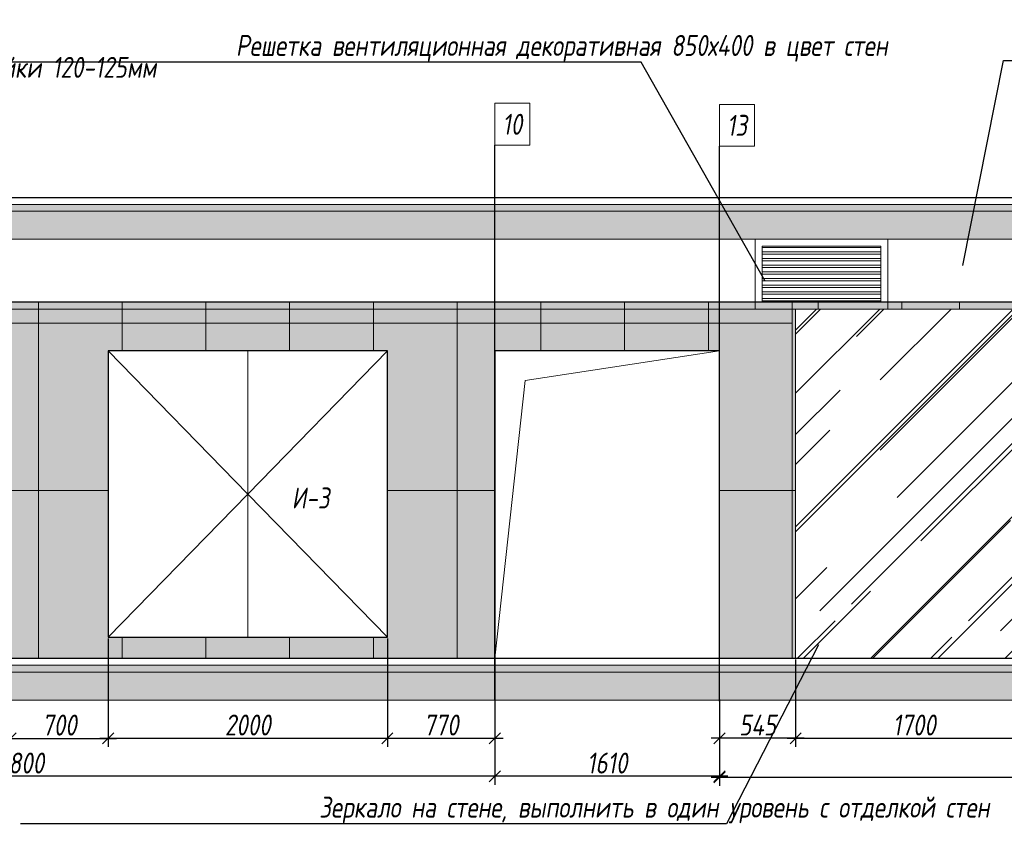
# Model space of a CAD drawing. Header units: millimetres. Extents: x -521669 to 178656, y -69521 to 433382.
# Tile 61 of 256: x -450780 to -443726, y 422751 to 428514. Entities that reach past the tile are written whole.
import ezdxf
from ezdxf import colors
from ezdxf.entities.mleader import LeaderData, LeaderLine
from ezdxf.math import Vec2, Vec3

# ---------------------------------------------------------------- set-up
doc = ezdxf.new("R2010")
doc.units = ezdxf.units.MM
doc.linetypes.add('DASHDOT', pattern=[25.4, 12.7, -6.35, 0, -6.35])
doc.layers.get('Defpoints').update_dxf_attribs({"color": 31})
for name, color, linetype, lineweight in [('A-DETL-GENF', 7, 'Continuous', 5), ('dim_pot', 183, 'Continuous', 9), ('dim_razv', 93, 'DASHDOT', 9), ('meb', 26, 'Continuous', 15), ('Двери', 7, 'Continuous', 5), ('Отделка стен', 253, 'Continuous', 0)]:
    doc.layers.add(name, color=color, linetype=linetype, lineweight=lineweight)
doc.styles.add('fl_iso paper', font='isocpeur.ttf', dxfattribs={"width": 0.8, "oblique": 10})
doc.styles.add('In tre', font='isocpeur.ttf', dxfattribs={"width": 0.8, "oblique": 10})
doc.dimstyles.new('In tre 1_50', dxfattribs={"dimtxt": 150, "dimasz": 80, "dimexe": 60, "dimexo": 10, "dimgap": 20, "dimtad": 1, "dimdec": 0, "dimrnd": 5, "dimzin": 0, "dimdsep": 46, "dimtxsty": 'fl_iso paper', "dimblk": 'OBLIQUE', "dimcen": 0, "dimdle": 60, "dimadec": 0, "dimazin": 0, "dimtfac": 1, "dimtdec": 0, "dimtofl": 0, "dimtmove": 1, "dimatfit": 1, "dimfxl": 40, "dimtolj": 1, "dimtzin": 0, "dimarcsym": 1})

# ---------------------------------------------------------------- blocks, each defined once
blk = doc.blocks.new('*U12454')
at = {"layer": 'A-DETL-GENF'}
h = blk.add_hatch(dxfattribs=at)
h.set_pattern_fill('ANSI35', color=256, scale=10, style=0)
h.set_pattern_definition([(45, (40860.07, 4e-10), (-44.90128, 44.90128), []), (45, (40904.97, 4e-10), (-44.90128, 44.90128), [79.375, -15.875, 0, -15.875])])
h.paths.add_polyline_path([(0, -100), (41280.5, -100), (41280.5, -50), (0, -50)])
h = blk.add_hatch(dxfattribs=at)
h.set_pattern_fill('ANSI35', color=256, scale=20, style=0)
h.set_pattern_definition([(45, (40860.07, 4e-10), (-89.80256, 89.80256), []), (45, (40949.87, 4e-10), (-89.80256, 89.80256), [158.75, -31.75, 0, -31.75])])
h.paths.add_polyline_path([(0, -300), (41280.5, -300), (41280.5, -100), (0, -100)])
at = {"lineweight": 13}
blk.add_lwpolyline([(0, -50), (41280.5, -50), (41280.5, 0), (0, 0)], close=True, dxfattribs=at)
at = {"lineweight": 30}
blk.add_lwpolyline([(0, 0), (41280.5, 0)], dxfattribs=at)
at = {"layer": 'A-DETL-GENF'}
for points in [[(0, -100), (41280.5, -100), (41280.5, -50), (0, -50)], [(0, -300), (41280.5, -300), (41280.5, -100), (0, -100)]]:
    blk.add_lwpolyline(points, close=True, dxfattribs=at)
blk = doc.blocks.new('_Oblique')
at = {"color": 0, "linetype": 'ByBlock', "lineweight": -2}
blk.add_line((-0.5, -0.5), (0.5, 0.5), dxfattribs=at)
blk = doc.blocks.new('*D12318')
at = {"layer": 'Defpoints', "color": 0, "linetype": 'ByBlock', "transparency": 16777216}
for p in [(-445220.7, 423941.6), (-445765.6, 423654.6), (-445765.6, 423367.4)]:
    blk.add_point(p, dxfattribs=at)
at = {"layer": 'dim_razv', "color": 0, "linetype": 'ByBlock', "lineweight": -2, "transparency": 16777216}
for p, q in [((-445220.7, 423931.6), (-445220.7, 423307.4)), ((-445765.6, 423644.6), (-445765.6, 423307.4)), ((-445160.7, 423367.4), (-445825.6, 423367.4))]:
    blk.add_line(p, q, dxfattribs=at)
at = {"layer": 'dim_razv', "color": 0, "linetype": 'ByBlock', "lineweight": -2, "transparency": 16777216, "xscale": 80, "yscale": 80, "zscale": 80, "rotation": 180}
blk.add_blockref('_Oblique', (-445765.6, 423367.4), dxfattribs=at)
at = {"layer": 'dim_razv', "color": 0, "linetype": 'ByBlock', "lineweight": -2, "transparency": 16777216, "xscale": 80, "yscale": 80, "zscale": 80}
blk.add_blockref('_Oblique', (-445220.7, 423367.4), dxfattribs=at)
at = {"layer": 'dim_razv', "color": 0, "linetype": 'ByBlock', "transparency": 16777216, "insert": (-445493.2, 423462.4), "char_height": 150, "attachment_point": 5, "style": 'fl_iso paper'}
blk.add_mtext('\\A1;545', dxfattribs=at)
blk = doc.blocks.new('*D12397')
at = {"layer": 'Defpoints', "color": 0, "linetype": 'ByBlock', "transparency": 16777216}
for p in [(-445220.7, 423941.6), (-443520.7, 423941.6), (-443520.7, 423367.4)]:
    blk.add_point(p, dxfattribs=at)
at = {"layer": 'dim_razv', "color": 0, "linetype": 'ByBlock', "lineweight": -2, "transparency": 16777216}
for p, q in [((-445220.7, 423931.6), (-445220.7, 423307.4)), ((-443520.7, 423931.6), (-443520.7, 423307.4)), ((-445280.7, 423367.4), (-443460.7, 423367.4))]:
    blk.add_line(p, q, dxfattribs=at)
at = {"layer": 'dim_razv', "color": 0, "linetype": 'ByBlock', "lineweight": -2, "transparency": 16777216, "xscale": 80, "yscale": 80, "zscale": 80, "rotation": 180}
blk.add_blockref('_Oblique', (-445220.7, 423367.4), dxfattribs=at)
at = {"layer": 'dim_razv', "color": 0, "linetype": 'ByBlock', "lineweight": -2, "transparency": 16777216, "xscale": 80, "yscale": 80, "zscale": 80}
blk.add_blockref('_Oblique', (-443520.7, 423367.4), dxfattribs=at)
at = {"layer": 'dim_razv', "color": 0, "linetype": 'ByBlock', "transparency": 16777216, "insert": (-444370.7, 423462.4), "char_height": 150, "attachment_point": 5, "style": 'fl_iso paper'}
blk.add_mtext('\\A1;1700', dxfattribs=at)
blk = doc.blocks.new('*D12401')
at = {"layer": 'Defpoints', "color": 0, "linetype": 'ByBlock', "transparency": 16777216}
for p in [(-445765.6, 423633.7), (-435515.6, 423641.6), (-445765.6, 423087.2)]:
    blk.add_point(p, dxfattribs=at)
at = {"layer": 'dim_razv', "color": 0, "linetype": 'ByBlock', "lineweight": -2, "transparency": 16777216}
for p, q in [((-445765.6, 423623.7), (-445765.6, 423027.2)), ((-435515.6, 423631.6), (-435515.6, 423027.2)), ((-435455.6, 423087.2), (-445825.6, 423087.2))]:
    blk.add_line(p, q, dxfattribs=at)
at = {"layer": 'dim_razv', "color": 0, "linetype": 'ByBlock', "lineweight": -2, "transparency": 16777216, "xscale": 80, "yscale": 80, "zscale": 80, "rotation": 180}
blk.add_blockref('_Oblique', (-445765.6, 423087.2), dxfattribs=at)
at = {"layer": 'dim_razv', "color": 0, "linetype": 'ByBlock', "lineweight": -2, "transparency": 16777216, "xscale": 80, "yscale": 80, "zscale": 80}
blk.add_blockref('_Oblique', (-435515.6, 423087.2), dxfattribs=at)
at = {"layer": 'dim_razv', "color": 0, "linetype": 'ByBlock', "transparency": 16777216, "insert": (-440640.6, 423182.2), "char_height": 150, "attachment_point": 5, "style": 'fl_iso paper'}
blk.add_mtext('\\A1;10250', dxfattribs=at)
blk = doc.blocks.new('*D12402')
at = {"layer": 'Defpoints', "color": 0, "linetype": 'ByBlock', "transparency": 16777216}
for p in [(-447375.6, 423641.6), (-445765.6, 423654.6), (-447375.6, 423095)]:
    blk.add_point(p, dxfattribs=at)
at = {"layer": 'dim_razv', "color": 0, "linetype": 'ByBlock', "lineweight": -2, "transparency": 16777216}
for p, q in [((-447375.6, 423631.6), (-447375.6, 423035)), ((-445765.6, 423644.6), (-445765.6, 423035)), ((-445705.6, 423095), (-447435.6, 423095))]:
    blk.add_line(p, q, dxfattribs=at)
at = {"layer": 'dim_razv', "color": 0, "linetype": 'ByBlock', "lineweight": -2, "transparency": 16777216, "xscale": 80, "yscale": 80, "zscale": 80, "rotation": 180}
blk.add_blockref('_Oblique', (-447375.6, 423095), dxfattribs=at)
at = {"layer": 'dim_razv', "color": 0, "linetype": 'ByBlock', "lineweight": -2, "transparency": 16777216, "xscale": 80, "yscale": 80, "zscale": 80}
blk.add_blockref('_Oblique', (-445765.6, 423095), dxfattribs=at)
at = {"layer": 'dim_razv', "color": 0, "linetype": 'ByBlock', "transparency": 16777216, "insert": (-446570.6, 423190), "char_height": 150, "attachment_point": 5, "style": 'fl_iso paper'}
blk.add_mtext('\\A1;1610', dxfattribs=at)
blk = doc.blocks.new('*D12403')
at = {"layer": 'Defpoints', "color": 0, "linetype": 'ByBlock', "transparency": 16777216}
for p in [(-454175.6, 423641.6), (-447375.6, 423641.6), (-454175.6, 423095)]:
    blk.add_point(p, dxfattribs=at)
at = {"layer": 'dim_razv', "color": 0, "linetype": 'ByBlock', "lineweight": -2, "transparency": 16777216}
for p, q in [((-454175.6, 423631.6), (-454175.6, 423035)), ((-447375.6, 423631.6), (-447375.6, 423035)), ((-447315.6, 423095), (-454235.6, 423095))]:
    blk.add_line(p, q, dxfattribs=at)
at = {"layer": 'dim_razv', "color": 0, "linetype": 'ByBlock', "lineweight": -2, "transparency": 16777216, "xscale": 80, "yscale": 80, "zscale": 80, "rotation": 180}
blk.add_blockref('_Oblique', (-454175.6, 423095), dxfattribs=at)
at = {"layer": 'dim_razv', "color": 0, "linetype": 'ByBlock', "lineweight": -2, "transparency": 16777216, "xscale": 80, "yscale": 80, "zscale": 80}
blk.add_blockref('_Oblique', (-447375.6, 423095), dxfattribs=at)
at = {"layer": 'dim_razv', "color": 0, "linetype": 'ByBlock', "transparency": 16777216, "insert": (-450775.6, 423190), "char_height": 150, "attachment_point": 5, "style": 'fl_iso paper'}
blk.add_mtext('\\A1;6800', dxfattribs=at)
blk = doc.blocks.new('*D12408')
at = {"layer": 'Defpoints', "color": 0, "linetype": 'ByBlock', "transparency": 16777216}
for p in [(-450845.6, 424091.6), (-450145.6, 424091.6), (-450145.6, 423367)]:
    blk.add_point(p, dxfattribs=at)
at = {"layer": 'dim_razv', "color": 0, "linetype": 'ByBlock', "lineweight": -2, "transparency": 16777216}
for p, q in [((-450845.6, 424081.6), (-450845.6, 423307)), ((-450145.6, 424081.6), (-450145.6, 423307)), ((-450905.6, 423367), (-450085.6, 423367))]:
    blk.add_line(p, q, dxfattribs=at)
at = {"layer": 'dim_razv', "color": 0, "linetype": 'ByBlock', "lineweight": -2, "transparency": 16777216, "xscale": 80, "yscale": 80, "zscale": 80, "rotation": 180}
blk.add_blockref('_Oblique', (-450845.6, 423367), dxfattribs=at)
at = {"layer": 'dim_razv', "color": 0, "linetype": 'ByBlock', "lineweight": -2, "transparency": 16777216, "xscale": 80, "yscale": 80, "zscale": 80}
blk.add_blockref('_Oblique', (-450145.6, 423367), dxfattribs=at)
at = {"layer": 'dim_razv', "color": 0, "linetype": 'ByBlock', "transparency": 16777216, "insert": (-450495.6, 423462), "char_height": 150, "attachment_point": 5, "style": 'fl_iso paper'}
blk.add_mtext('\\A1;700', dxfattribs=at)
blk = doc.blocks.new('*D12409')
at = {"layer": 'Defpoints', "color": 0, "linetype": 'ByBlock', "transparency": 16777216}
for p in [(-450145.6, 424091.6), (-448145.6, 424091.6), (-448145.6, 423367.4)]:
    blk.add_point(p, dxfattribs=at)
at = {"layer": 'dim_razv', "color": 0, "linetype": 'ByBlock', "lineweight": -2, "transparency": 16777216}
for p, q in [((-450145.6, 424081.6), (-450145.6, 423307.4)), ((-448145.6, 424081.6), (-448145.6, 423307.4)), ((-450205.6, 423367.4), (-448085.6, 423367.4))]:
    blk.add_line(p, q, dxfattribs=at)
at = {"layer": 'dim_razv', "color": 0, "linetype": 'ByBlock', "lineweight": -2, "transparency": 16777216, "xscale": 80, "yscale": 80, "zscale": 80, "rotation": 180}
blk.add_blockref('_Oblique', (-450145.6, 423367.4), dxfattribs=at)
at = {"layer": 'dim_razv', "color": 0, "linetype": 'ByBlock', "lineweight": -2, "transparency": 16777216, "xscale": 80, "yscale": 80, "zscale": 80}
blk.add_blockref('_Oblique', (-448145.6, 423367.4), dxfattribs=at)
at = {"layer": 'dim_razv', "color": 0, "linetype": 'ByBlock', "transparency": 16777216, "insert": (-449145.6, 423462.4), "char_height": 150, "attachment_point": 5, "style": 'fl_iso paper'}
blk.add_mtext('\\A1;2000', dxfattribs=at)
blk = doc.blocks.new('*D12410')
at = {"layer": 'Defpoints', "color": 0, "linetype": 'ByBlock', "transparency": 16777216}
for p in [(-448145.6, 424091.6), (-447375.6, 424091.6), (-447375.6, 423367.4)]:
    blk.add_point(p, dxfattribs=at)
at = {"layer": 'dim_razv', "color": 0, "linetype": 'ByBlock', "lineweight": -2, "transparency": 16777216}
for p, q in [((-448145.6, 424081.6), (-448145.6, 423307.4)), ((-447375.6, 424081.6), (-447375.6, 423307.4)), ((-448205.6, 423367.4), (-447315.6, 423367.4))]:
    blk.add_line(p, q, dxfattribs=at)
at = {"layer": 'dim_razv', "color": 0, "linetype": 'ByBlock', "lineweight": -2, "transparency": 16777216, "xscale": 80, "yscale": 80, "zscale": 80, "rotation": 180}
blk.add_blockref('_Oblique', (-448145.6, 423367.4), dxfattribs=at)
at = {"layer": 'dim_razv', "color": 0, "linetype": 'ByBlock', "lineweight": -2, "transparency": 16777216, "xscale": 80, "yscale": 80, "zscale": 80}
blk.add_blockref('_Oblique', (-447375.6, 423367.4), dxfattribs=at)
at = {"layer": 'dim_razv', "color": 0, "linetype": 'ByBlock', "transparency": 16777216, "insert": (-447760.6, 423462.4), "char_height": 150, "attachment_point": 5, "style": 'fl_iso paper'}
blk.add_mtext('\\A1;770', dxfattribs=at)
blk = doc.blocks.new('*U12455')
at = {"layer": 'dim_razv', "true_color": 0xffffff, "transparency": 33554559}
h = blk.add_hatch(color=7, dxfattribs=at)
h.dxf.hatch_style = 1
h.paths.add_polyline_path([(0, 0), (17180, 0), (17180, 50), (0, 50)])
at = {"lineweight": 20, "transparency": 33554559}
blk.add_lwpolyline([(0, 0), (17180, 0), (17180, 50), (0, 50)], close=True, dxfattribs=at)

msp = doc.modelspace()

# ---------------------------------------------------------------- hatches: boundary and pattern name
at = {"true_color": 0x5294a7}
h = msp.add_hatch(dxfattribs=at)
h.set_pattern_fill('AR-RROOF', color=135, scale=20, angle=45, style=0)
h.set_pattern_definition([(45, (-607266.73, 428734.5), (431.0523, 1149.4728), [7620, -1016, 2540, -508]), (45, (-606968.6, 429391.8), (-836.96, 118.5394), [1524, -167.64, 3048, -381]), (45, (-607392.45, 429219.4), (1627.2224, 2108.56414), [4064, -711.2, 2032, -508])])
h.paths.add_polyline_path([(-445220.6933, 426441.587614), (-443520.6933, 426441.587614), (-443520.6933, 423941.587614), (-445220.6933, 423941.587614)])
at = {"layer": 'dim_razv', "true_color": 0xeceae4, "transparency": 33554687}
h = msp.add_hatch(dxfattribs=at)
h.set_pattern_fill('AR-SAND', color=254, scale=3, angle=315)
h.set_pattern_definition([(352.5, (120932.77, 453235.05), (100.426047, 107.214405), [0, -115.824, 0, -129.54, 0, -123.825]), (322.5, (120932.77, 453235.05), (247.419855, 56.70328), [0, -62.484, 0, -104.394, 0, -40.005]), (282.5, (120866.5, 453301.32), (168.099694, -167.489948), [0, -38.1, 0, -137.16, 0, -179.07]), (272.5, (120866.5, 453301.32), (209.265234, -114.68433), [0, -19.05, 0, -89.916, 0, -102.87])])
h.paths.add_polyline_path([(-451545.617916, 426141.587614), (-452045.617917, 426141.587614), (-452045.617917, 424091.587614), (-451545.617916, 424091.587614)], flags=16)
h.paths.add_polyline_path([(-450845.617917, 426141.587614), (-451445.617916, 426141.587614), (-451445.617916, 424091.587614), (-450845.617917, 424091.587614)], flags=16)
h.paths.add_polyline_path([(-448145.617917, 426141.587614), (-450145.617917, 426141.587614), (-450145.617917, 424091.587614), (-448145.617917, 424091.587614)], flags=16)
h.paths.add_polyline_path([(-447375.617917, 423941.587614), (-445765.617917, 423941.587614), (-445765.617917, 426141.587614), (-447375.617917, 426141.587614)], flags=17)
h.paths.add_polyline_path([(-442975.617917, 423941.587614), (-442975.617917, 426121.587614), (-441015.617917, 426121.587614), (-441015.617917, 423941.587614)], flags=17)
h.paths.add_polyline_path([(-445220.6933, 426441.587614), (-443520.6933, 426441.587614), (-443520.6933, 423941.587614), (-445220.6933, 423941.587614)], flags=16)
h.paths.add_polyline_path([(-439045.617917, 426141.587614), (-440545.617917, 426141.587614), (-440545.617917, 424091.587614), (-439045.617917, 424091.587614)], flags=16)
h.paths.add_polyline_path([(-438445.617917, 426141.587614), (-438845.617917, 426141.587614), (-438845.617917, 424091.587614), (-438445.617917, 424091.587614)], flags=16)
h.paths.add_polyline_path([(-436995.617917, 426141.587614), (-437945.617917, 426141.587614), (-437945.617917, 424091.587614), (-436995.617917, 424091.587614)], flags=16)
h.paths.add_polyline_path([(-434167.701584, 426791.519642), (-435515.617917, 426791.519642), (-435515.617917, 424691.519642), (-434167.701584, 424691.519642)], flags=17)
h.paths.add_polyline_path([(-432475.846581, 424091.521108), (-432775.846581, 424091.521108), (-432775.846581, 424241.521108), (-433075.846581, 424241.521108), (-433075.846581, 424391.521108), (-433375.846581, 424391.521108), (-433375.846581, 424541.521108), (-433675.846581, 424541.521108), (-433675.846581, 424691.521108), (-433773.742741, 424691.520595), (-433775.851977, 423941.584052), (-432475.846581, 423941.588434)], flags=16)
h.paths.add_polyline_path([(-425851.325555, 425345.331897), (-425101.325555, 425345.331897), (-425101.325555, 423995.331897), (-425851.325555, 423995.331897)], flags=16)
edge = h.paths.add_edge_path()
edge.add_arc((-413629.152223, 424241.587614), 3.95049, 0, 360)
edge = h.paths.add_edge_path()
edge.add_arc((-413602.090934, 424241.587614), 3.95049, 0, 360)
h.paths.add_polyline_path([(-413735.994646, 423941.587614), (-413735.994646, 426491.587614), (-434167.701584, 426491.587614), (-434167.701584, 426791.519642), (-435515.617917, 426791.519642), (-435515.617917, 426491.587614), (-454175.617917, 426491.587614), (-454175.617917, 423941.587614), (-436995.617917, 423941.587614), (-436995.617917, 424091.587614), (-436695.617917, 424091.521108), (-436695.617917, 424241.521108), (-436395.617917, 424241.521108), (-436395.617917, 424391.521108), (-436095.617917, 424391.521108), (-436095.617917, 424541.521108), (-435795.617917, 424541.521108), (-435795.617917, 424691.521108), (-433850.989377, 424691.520191), (-433773.742741, 424691.520595), (-433775.851997, 423998.669823), (-433775.851977, 423941.584052), (-432515.717522, 423941.587614)])
at = {"layer": 'meb', "lineweight": 13, "transparency": 33554687}
h = msp.add_hatch(dxfattribs=at)
h.set_pattern_fill('ANSI32', color=256, scale=5, angle=135)
h.set_pattern_definition([(180, (-678546.796, 429691.964), (-4e-15, -47.625), []), (180, (-678562.67, 429707.84), (-4e-15, -47.625), [])])
h.paths.add_polyline_path([(-445459.695706, 426491.604725), (-444609.695706, 426491.604725), (-444609.695706, 426891.604725), (-445459.695706, 426891.604725)])

# ---------------------------------------------------------------- linework, layer by layer
at = {"lineweight": 30}
for points in [[(-447375.617917, 423641.588549), (-447375.617917, 427615.149342)], [(-445765.617917, 423633.728563), (-445765.617917, 427607.289356)]]:
    msp.add_lwpolyline(points, dxfattribs=at)
at = {"lineweight": 13}
for points in [[(-445509.695706, 426441.604725), (-444559.695706, 426441.604725), (-444559.695706, 426941.604725), (-445509.695706, 426941.604725)], [(-445459.695706, 426491.604725), (-444609.695706, 426491.604725), (-444609.695706, 426891.604725), (-445459.695706, 426891.604725)], [(-445220.6933, 426441.587614), (-443520.6933, 426441.587614), (-443520.6933, 423941.587614), (-445220.6933, 423941.587614)]]:
    msp.add_lwpolyline(points, close=True, dxfattribs=at)
msp.add_lwpolyline([(-435515.617917, 426491.587614), (-454175.617917, 426491.587614), (-454175.617917, 423941.587614), (-413735.994646, 423941.587614), (-413735.994646, 426491.587614), (-434167.701584, 426491.587614)])
msp.add_lwpolyline([(-435515.617917, 426491.587614), (-454175.617917, 426491.587614), (-454175.617917, 423941.587614), (-413735.994646, 423941.587614), (-413735.994646, 426491.587614), (-434167.701584, 426491.587614)])
for points in [[(-448145.617917, 426141.587614), (-450145.617917, 426141.587614), (-450145.617917, 424091.587614), (-448145.617917, 424091.587614)], [(-447375.617917, 423941.587614), (-445765.617917, 423941.587614), (-445765.617917, 426141.587614), (-447375.617917, 426141.587614)]]:
    msp.add_lwpolyline(points, close=True)
for points in [[(-450145.617917, 426141.587614), (-449145.617917, 425116.587614), (-450145.617917, 424091.587614)], [(-449145.617917, 426141.587614), (-449145.617917, 424091.587614)], [(-448145.617917, 426141.587614), (-449145.617917, 425116.587614), (-448145.617917, 424091.587614)], [(-447375.617917, 423941.587614), (-447157.723069, 425930.939434), (-445765.617917, 426141.587614)]]:
    msp.add_lwpolyline(points, dxfattribs=at)
at = {"layer": 'dim_pot', "color": 10, "lineweight": 0}
for points in [[(-447375.617917, 427915.149342), (-447125.617917, 427915.149342), (-447125.617917, 427615.149342), (-447375.617917, 427615.149342)], [(-445765.617917, 427907.289356), (-445515.617917, 427907.289356), (-445515.617917, 427607.289356), (-445765.617917, 427607.289356)]]:
    msp.add_lwpolyline(points, close=True, dxfattribs=at)
at = {"layer": 'Отделка стен', "transparency": 33554687}
for points in [[(-451245.617917, 426491.587614), (-451245.617917, 426341.587614), (-450645.617917, 426341.587614), (-450645.617917, 426491.587614)], [(-450645.617917, 426491.587614), (-450645.617917, 426341.587614), (-450045.617917, 426341.587614), (-450045.617917, 426491.587614)], [(-450045.617917, 426491.587614), (-450045.617917, 426341.587614), (-449445.617917, 426341.587614), (-449445.617917, 426491.587614)], [(-449445.617917, 426491.587614), (-449445.617917, 426341.587614), (-448845.617917, 426341.587614), (-448845.617917, 426491.587614)], [(-448845.617917, 426491.587614), (-448845.617917, 426341.587614), (-448245.617917, 426341.587614), (-448245.617917, 426491.587614)], [(-448245.617917, 426491.587614), (-448245.617917, 426341.587614), (-447645.617917, 426341.587614), (-447645.617917, 426491.587614)], [(-447645.617917, 426491.587614), (-447645.617917, 426341.587614), (-447045.617917, 426341.587614), (-447045.617917, 426491.587614)], [(-447045.617917, 426491.587614), (-447045.617917, 426341.587614), (-446445.617917, 426341.587614), (-446445.617917, 426491.587614)], [(-446445.617917, 426491.587614), (-446445.617917, 426341.587614), (-445845.617917, 426341.587614), (-445845.617917, 426491.587614)], [(-445845.617917, 426491.587614), (-445845.617917, 426341.587614), (-445245.617917, 426341.587614), (-445245.617917, 426441.587614), (-445245.617917, 426441.604725), (-445245.617917, 426491.587614)], [(-445845.617917, 426491.587614), (-445845.617917, 426341.587614), (-445245.617917, 426341.587614), (-445245.617917, 426491.587614)], [(-445059.695706, 426491.587614), (-445059.695706, 426441.587614), (-444459.695706, 426441.587614), (-444459.695706, 426491.587614)]]:
    msp.add_lwpolyline(points, close=True, dxfattribs=at)
for points in [[(-443520.6933, 426341.587614), (-443445.617917, 426341.587614), (-443445.617917, 426491.587614), (-444045.617917, 426491.587614), (-444045.617917, 426441.587614)], [(-450845.617917, 425141.587614), (-450645.617917, 425141.587614), (-450645.617917, 426341.587614), (-451245.617917, 426341.587614), (-451245.617917, 426141.587614)], [(-450045.617917, 426141.587614), (-450045.617917, 426341.587614), (-450645.617917, 426341.587614), (-450645.617917, 425141.587614), (-450145.617917, 425141.587614)], [(-449445.617917, 426141.587614), (-449445.617917, 426341.587614), (-450045.617917, 426341.587614), (-450045.617917, 426141.587614)], [(-448845.617917, 426141.587614), (-448845.617917, 426341.587614), (-449445.617917, 426341.587614), (-449445.617917, 426141.587614)], [(-448245.617917, 426141.587614), (-448245.617917, 426341.587614), (-448845.617917, 426341.587614), (-448845.617917, 426141.587614)], [(-447645.617917, 423941.587614), (-447645.617917, 426341.587614), (-448245.617917, 426341.587614), (-448245.617917, 426141.587614)], [(-447045.617917, 426141.587614), (-447045.617917, 426341.587614), (-447645.617917, 426341.587614), (-447645.617917, 423941.587614)], [(-446445.617917, 426141.587614), (-446445.617917, 426341.587614), (-447045.617917, 426341.587614), (-447045.617917, 426141.587614)], [(-445845.617917, 426141.587614), (-445845.617917, 426341.587614), (-446445.617917, 426341.587614), (-446445.617917, 426141.587614)], [(-445745.6933, 426341.587614), (-445845.617917, 426341.587614), (-445845.617917, 426141.587614)], [(-445245.617917, 423941.587614), (-445245.617917, 426341.587614), (-445845.617917, 426341.587614), (-445845.617917, 426141.587614)], [(-451245.617917, 424091.587614), (-451245.617917, 423941.587614), (-450645.617917, 423941.587614), (-450645.617917, 425141.587614), (-450845.617917, 425141.587614)], [(-450145.617917, 425141.587614), (-450645.617917, 425141.587614), (-450645.617917, 423941.587614), (-450045.617917, 423941.587614), (-450045.617917, 424091.587614)], [(-447375.617917, 425141.587614), (-448145.617917, 425141.587614)], [(-448145.617917, 425141.587614), (-447375.617917, 425141.587614)], [(-445220.6933, 425141.587614), (-445765.617917, 425141.587614)], [(-445765.617917, 425141.587614), (-445220.6933, 425141.587614)], [(-450045.617917, 424091.587614), (-450045.617917, 423941.587614), (-449445.617917, 423941.587614), (-449445.617917, 424091.587614)], [(-449445.617917, 424091.587614), (-449445.617917, 423941.587614), (-448845.617917, 423941.587614), (-448845.617917, 424091.587614)], [(-448845.617917, 424091.587614), (-448845.617917, 423941.587614), (-448245.617917, 423941.587614), (-448245.617917, 424091.587614)], [(-448245.617917, 424091.587614), (-448245.617917, 423941.587614), (-447645.617917, 423941.587614)], [(-447195.617917, 423941.587614), (-447195.617917, 423941.587614), (-446595.617917, 423941.587614)], [(-446595.617917, 423941.587614), (-446595.617917, 423941.587614), (-445995.617917, 423941.587614)], [(-446445.617917, 423941.587614), (-446445.617917, 423941.587614), (-445845.617917, 423941.587614)], [(-445845.617917, 423941.587614), (-445845.617917, 423941.587614), (-445245.617917, 423941.587614)], [(-444045.617917, 423941.587614), (-444045.617917, 423941.587614), (-443445.617917, 423941.587614)]]:
    msp.add_lwpolyline(points, dxfattribs=at)

# ---------------------------------------------------------------- block references
for name, p in [('*U12454', (-454596.065656, 427241.587614)), ('*U12455', (-454175.617917, 426441.587614)), ('*U12454', (-454596.065656, 423941.587614))]:
    msp.add_blockref(name, p)

# ---------------------------------------------------------------- texts
at = {"layer": 'dim_pot', "color": 10, "lineweight": 0, "char_height": 150, "attachment_point": 5, "style": 'fl_iso paper'}
for s, insert in [('10', (-447250.617917, 427765.149342)), ('13', (-445640.617917, 427757.289356))]:
    msp.add_mtext_dynamic_manual_height_columns(s, width=190.2610314, gutter_width=1350, heights=[0], dxfattribs=dict(at, insert=insert))
at = {"layer": 'Двери', "lineweight": 0, "insert": (-448695.746274, 425088.46988), "char_height": 150, "width": 190.2610314, "attachment_point": 5, "style": 'fl_iso paper'}
msp.add_mtext('И-3', dxfattribs=at)

# ---------------------------------------------------------------- dimensions: what is measured, and where the dimension line sits
at = {"layer": 'dim_razv', "color": 18, "linetype": 'ByBlock', "true_color": 0x000000}
for base, p1, p2, picture, middle in [((-450145.617917, 423367.00067), (-450845.617917, 424091.587614), (-450145.617917, 424091.587614), '*D12408', (-450495.617917, 423462.00067)), ((-448145.617917, 423367.38067), (-450145.617917, 424091.587614), (-448145.617917, 424091.587614), '*D12409', (-449145.617917, 423462.38067)), ((-447375.617917, 423367.38067), (-448145.617917, 424091.587614), (-447375.617917, 424091.587614), '*D12410', (-447760.617917, 423462.38067)), ((-445765.617917, 423367.38067), (-445220.6933, 423941.587614), (-445765.617917, 423654.603926), '*D12318', (-445493.155609, 423462.38067)), ((-454175.617917, 423095.037811), (-447375.617917, 423641.588549), (-454175.617917, 423641.588549), '*D12403', (-450775.617917, 423190.037811)), ((-447375.617917, 423095.037811), (-445765.617917, 423654.603926), (-447375.617917, 423641.588549), '*D12402', (-446570.617917, 423190.037811)), ((-445765.617917, 423087.177824), (-435515.617917, 423641.588549), (-445765.617917, 423633.728563), '*D12401', (-440640.617917, 423182.177824))]:
    dim = msp.add_linear_dim(base=base, p1=p1, p2=p2, dimstyle='In tre 1_50', dxfattribs=at)
    dim.commit()
    dim.dimension.update_dxf_attribs({"geometry": picture, "text_midpoint": middle})
dim = msp.add_linear_dim(base=(-443520.6933, 423367.38067), p1=(-445220.6933, 423941.587614), p2=(-443520.6933, 423941.587614), angle=180, dimstyle='In tre 1_50', dxfattribs=at)
dim.commit()
dim.dimension.update_dxf_attribs({"geometry": '*D12397', "text_midpoint": (-444370.6933, 423462.38067)})

# ---------------------------------------------------------------- leaders
at = {"layer": 'dim_razv', "color": 0, "linetype": 'ByBlock'}
ml = msp.add_multileader_mtext('Standard', dxfattribs=at)
ml.set_content('Потолок подвесной, реечный\\Pрейка 50х50 белого цвета, шаг рейки 120-125мм', style='In tre')
ml.set_leader_properties()
ml.build(insert=Vec2(0, 0))
ml.multileader.update_dxf_attribs({"text_left_attachment_type": 6, "text_right_attachment_type": 6, "dogleg_length": 1, "arrow_head_size": 0, "scale": 50})
ctx = ml.context
ctx.base_point, ctx.scale, ctx.char_height, ctx.arrow_head_size, ctx.landing_gap_size, ctx.plane_origin = Vec3(-453529.064205, 428302.864818), 50, 150, 0, 4.5, Vec3(-444981.959535, 426508.327275)
ctx.left_attachment, ctx.right_attachment = 6, 6
notes = []
notes.append((ctx, [(0, (1, 1, 0), (-451277.174064, 428302.864818), (-1, 0), 50, [(1, [(-451094.362279, 426484.688251)], 0, [])])]))
ctx.mtext.insert, ctx.mtext.width, ctx.mtext.defined_height, ctx.mtext.flow_direction = Vec3(-453524.564205, 428497.864818), 2509.51455475, 696.609813, 5
ml = msp.add_multileader_mtext('Standard', dxfattribs=at)
ml.set_content('Решетка вентиляционная декоративная 850х400 в цвет стен', style='In tre')
ml.set_leader_properties()
ml.build(insert=Vec2(0, 0))
ml.multileader.update_dxf_attribs({"text_left_attachment_type": 6, "text_right_attachment_type": 6, "dogleg_length": 1, "arrow_head_size": 0, "scale": 50})
ctx = ml.context
ctx.base_point, ctx.scale, ctx.char_height, ctx.arrow_head_size, ctx.landing_gap_size, ctx.plane_origin = Vec3(-449235.446817, 428209.565055), 50, 150, 0, 4.5, Vec3(-439345.639398, 425884.144817)
ctx.left_attachment, ctx.right_attachment = 6, 6
notes.append((ctx, [(0, (1, 1, 0), (-446328.136295, 428209.565055), (-1, 0), 50, [(1, [(-445438.382842, 426641.604725)], 0, [])])]))
ctx.mtext.insert, ctx.mtext.width, ctx.mtext.defined_height, ctx.mtext.flow_direction = Vec3(-449230.946817, 428404.565055), 2996.73193257, 696.609813, 5
ml = msp.add_multileader_mtext('Standard', dxfattribs=at)
ml.set_content('Окраска запотолочного пространства в белый цвет RAL9016', style='In tre')
ml.set_leader_properties()
ml.build(insert=Vec2(0, 0))
ml.multileader.update_dxf_attribs({"text_left_attachment_type": 6, "text_right_attachment_type": 6, "dogleg_length": 1, "arrow_head_size": 0, "scale": 50})
ctx = ml.context
ctx.base_point, ctx.scale, ctx.char_height, ctx.arrow_head_size, ctx.landing_gap_size, ctx.plane_origin = Vec3(-443682.023735, 428221.294818), 50, 150, 0, 4.5, Vec3(-438847.472904, 424530.717208)
ctx.left_attachment, ctx.right_attachment = 6, 6
notes.append((ctx, [(0, (1, 1, 0), (-443732.023735, 428221.294818), (1, 0), 50, [(0, [(-444022.369249, 426753.812275)], 0, [])])]))
ctx.mtext.insert, ctx.mtext.width, ctx.mtext.flow_direction = Vec3(-443677.523735, 428401.294818), 3148.85192292, 5
ml = msp.add_multileader_mtext('Standard', dxfattribs=at)
ml.set_content('Зеркало на стене, выполнить в один уровень с отделкой стен', style='In tre')
ml.set_leader_properties()
ml.build(insert=Vec2(0, 0))
ml.multileader.update_dxf_attribs({"text_left_attachment_type": 6, "text_right_attachment_type": 6, "dogleg_length": 1, "arrow_head_size": 0, "scale": 50})
ctx = ml.context
ctx.base_point, ctx.scale, ctx.char_height, ctx.arrow_head_size, ctx.landing_gap_size, ctx.plane_origin = Vec3(-448638.486319, 422754.271092), 50, 150, 0, 4.5, Vec3(-439596.226559, 420959.733549)
ctx.left_attachment, ctx.right_attachment = 6, 6
notes.append((ctx, [(0, (1, 1, 0), (-445715.94332, 422754.271092), (-1, 0), 50, [(1, [(-445057.897423, 424036.587614)], 0, [])])]))
ctx.mtext.insert, ctx.mtext.width, ctx.mtext.defined_height, ctx.mtext.flow_direction = Vec3(-448633.986319, 422949.271092), 3043.13806843, 696.609813, 5
for ctx, leaders in notes:
    for number, flags, end, landing, length, lines in leaders:
        leader = LeaderData()
        leader.index, (leader.has_last_leader_line, leader.has_dogleg_vector, leader.attachment_direction) = number, flags
        leader.last_leader_point, leader.dogleg_vector, leader.dogleg_length = Vec3(end), Vec3(landing), length
        for number, points, colour, breaks in lines:
            line = LeaderLine()
            line.index, line.vertices, line.color, line.breaks = number, Vec3.list(points), colors.encode_raw_color(colour), breaks
            leader.lines.append(line)
        ctx.leaders.append(leader)

doc.saveas('drawing.dxf')
